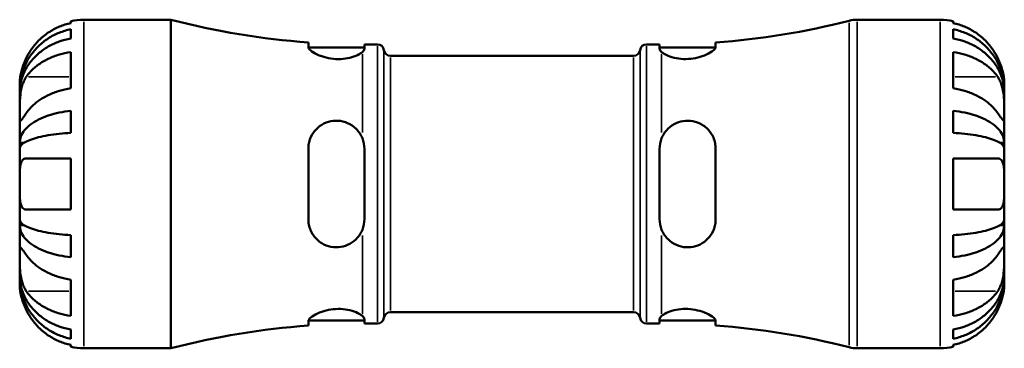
# Model space of a CAD drawing. Header units: millimetres. Extents: x 0 to 904, y 0 to 693.
# Tile 6 of 12: x 320 to 443, y 453 to 494. Entities that reach past the tile are written whole.
import ezdxf

# ---------------------------------------------------------------- set-up
doc = ezdxf.new("R2010")
doc.units = ezdxf.units.MM
doc.layers.add('Visible (ISO)', color=7, linetype='Continuous', lineweight=50)
doc.layers.add('Visible Narrow (ISO)', color=7, linetype='Continuous', lineweight=35)

msp = doc.modelspace()

# ---------------------------------------------------------------- linework, layer by layer
at = {"layer": 'Visible (ISO)'}
for p, q in [((326.6, 493.868), (326.6, 494.121)), ((328.2, 494.283), (339.1, 494.283)), ((339.1, 453.283), (339.1, 494.283)), ((424.821, 494.283), (435.2, 494.283)), ((436.8, 494.121), (436.8, 493.868)), ((326.6, 491.95), (326.6, 493.094)), ((436.8, 493.094), (436.8, 491.95)), ((356.26, 491.449), (356.26, 490.892)), ((356.274, 490.808), (363.26, 490.808)), ((363.26, 490.643), (363.26, 491.208)), ((363.26, 491.208), (364.89, 491.208)), ((398.51, 491.208), (400.14, 491.208)), ((400.14, 491.208), (400.14, 490.643)), ((400.14, 490.808), (407.126, 490.808)), ((407.14, 490.892), (407.14, 491.449)), ((326.6, 485.722), (326.6, 490.248)), ((366.517, 489.773), (396.882, 489.773)), ((436.8, 490.248), (436.8, 485.722)), ((320.2, 485.478), (320.2, 486.283)), ((443.2, 485.478), (443.2, 486.283)), ((320.2, 485.478), (320.207, 485.478)), ((320.2, 485.172), (320.2, 485.478)), ((320.2, 482.622), (320.2, 485.172)), ((443.2, 485.478), (443.192, 485.478)), ((443.2, 485.172), (443.2, 485.478)), ((443.2, 482.622), (443.2, 485.172)), ((320.2, 478.933), (320.2, 482.622)), ((326.6, 480.164), (326.6, 482.926)), ((436.8, 482.926), (436.8, 480.164)), ((443.2, 478.933), (443.2, 482.622)), ((320.2, 478.933), (320.759, 478.933)), ((320.2, 478.194), (320.2, 478.933)), ((443.2, 478.933), (442.641, 478.933)), ((443.2, 478.194), (443.2, 478.933)), ((320.2, 473.783), (320.2, 478.194)), ((356.26, 478.183), (356.26, 469.383)), ((363.26, 469.383), (363.26, 478.183)), ((400.14, 478.183), (400.14, 469.383)), ((407.14, 469.383), (407.14, 478.183)), ((443.2, 473.783), (443.2, 478.194)), ((326.6, 470.583), (326.6, 476.983)), ((436.8, 476.983), (436.8, 470.583)), ((320.2, 469.371), (320.2, 473.783)), ((443.2, 469.371), (443.2, 473.783)), ((320.2, 468.632), (320.2, 469.371)), ((443.2, 468.632), (443.2, 469.371)), ((320.2, 468.632), (320.759, 468.632)), ((320.2, 464.944), (320.2, 468.632)), ((443.2, 468.632), (442.641, 468.632)), ((443.2, 464.944), (443.2, 468.632)), ((326.6, 464.64), (326.6, 467.402)), ((436.8, 467.402), (436.8, 464.64)), ((320.2, 462.393), (320.2, 464.944)), ((443.2, 462.393), (443.2, 464.944)), ((320.2, 462.087), (320.2, 462.393)), ((320.2, 462.087), (320.207, 462.087)), ((320.2, 461.283), (320.2, 462.087)), ((326.6, 457.318), (326.6, 461.843)), ((436.8, 461.843), (436.8, 457.318)), ((443.2, 462.087), (443.192, 462.087)), ((443.2, 462.087), (443.2, 462.393)), ((443.2, 461.283), (443.2, 462.087)), ((366.517, 457.793), (396.882, 457.793)), ((356.26, 456.673), (356.26, 456.116)), ((356.274, 456.758), (363.26, 456.758)), ((363.26, 456.358), (363.26, 456.922)), ((363.26, 456.358), (364.89, 456.358)), ((398.51, 456.358), (400.14, 456.358)), ((400.14, 456.922), (400.14, 456.358)), ((400.14, 456.758), (407.126, 456.758)), ((407.14, 456.116), (407.14, 456.673)), ((326.6, 454.471), (326.6, 455.615)), ((436.8, 455.615), (436.8, 454.471)), ((326.6, 453.444), (326.6, 453.698)), ((328.2, 453.283), (339.1, 453.283)), ((424.821, 453.283), (435.2, 453.283)), ((436.8, 453.698), (436.8, 453.444))]:
    msp.add_line(p, q, dxfattribs=at)
for centre, radius, start, end in [((328.2, 486.283), 8, 90, 101.53696), ((363.01, 585.703), 94.495, 255.34315, 265.90374), ((400.39, 585.703), 94.495, 274.09626, 284.34723), ((424.821, 490.183), 4.1, 90, 104.34723), ((435.2, 486.283), 8, 78.46304, 90), ((364.89, 490.388), 0.82, 7.18076, 90), ((398.51, 490.388), 0.82, 90, 172.81924), ((366.517, 490.593), 0.82, 187.18076, 270), ((396.882, 490.593), 0.82, 270, 352.81924), ((366.517, 456.973), 0.82, 90, 172.81924), ((396.882, 456.973), 0.82, 7.18076, 90), ((364.89, 457.178), 0.82, 270, 352.81924), ((398.51, 457.178), 0.82, 187.18076, 270), ((363.01, 361.863), 94.495, 94.09626, 104.65685), ((400.39, 361.863), 94.495, 75.65277, 85.90374), ((328.2, 461.283), 8, 258.46304, 270), ((424.821, 457.383), 4.1, 255.65277, 270), ((435.2, 461.283), 8, 270, 281.53696)]:
    msp.add_arc(centre, radius, start, end, dxfattribs=at)
for points, knots in [([(326.6, 493.868), (326.092, 493.763), (325.596, 493.605), (324.7, 493.232), (324.221, 492.979), (323.328, 492.378), (322.913, 492.029), (322.213, 491.323), (321.864, 490.901), (321.357, 490.134), (321.173, 489.807), (321.017, 489.483)], [0.1517835, 0.1517835, 0.1517835, 0.1517835, 0.29453183, 0.29453183, 0.44272575, 0.44272575, 0.59091966, 0.59091966, 0.74090906, 0.74090906, 0.84386421, 0.84386421, 0.84386421, 0.84386421]), ([(442.382, 489.483), (442.226, 489.807), (442.042, 490.134), (441.535, 490.901), (441.186, 491.323), (440.486, 492.029), (440.071, 492.378), (439.178, 492.979), (438.699, 493.232), (437.804, 493.605), (437.308, 493.763), (436.8, 493.868)], [4.03217579, 4.03217579, 4.03217579, 4.03217579, 4.13513094, 4.13513094, 4.28512034, 4.28512034, 4.43331426, 4.43331426, 4.58150818, 4.58150818, 4.72425651, 4.72425651, 4.72425651, 4.72425651]), ([(320.2, 485.478), (320.2, 485.959), (320.248, 486.484), (320.459, 487.513), (320.621, 488.017), (321, 488.904), (321.251, 489.369), (321.85, 490.238), (322.197, 490.642), (322.896, 491.319), (323.311, 491.655), (324.206, 492.235), (324.685, 492.478), (325.585, 492.84), (326.086, 492.992), (326.6, 493.094)], [3.5727317, 3.5727317, 3.5727317, 3.5727317, 3.721745, 3.721745, 3.8707582, 3.8707582, 4.019183, 4.019183, 4.1676079, 4.1676079, 4.3157226, 4.3157226, 4.4638373, 4.4638373, 4.6079695, 4.6079695, 4.6079695, 4.6079695]), ([(436.8, 493.094), (437.313, 492.992), (437.814, 492.84), (438.714, 492.478), (439.193, 492.235), (440.088, 491.655), (440.504, 491.319), (441.202, 490.642), (441.549, 490.238), (442.148, 489.369), (442.399, 488.904), (442.778, 488.017), (442.94, 487.513), (443.151, 486.484), (443.2, 485.959), (443.2, 485.478)], [0.1517731, 0.1517731, 0.1517731, 0.1517731, 0.2959053, 0.2959053, 0.44402, 0.44402, 0.5921347, 0.5921347, 0.7405595, 0.7405595, 0.8889844, 0.8889844, 1.0379976, 1.0379976, 1.1870108, 1.1870108, 1.1870108, 1.1870108]), ([(326.6, 491.95), (326.086, 491.86), (325.585, 491.723), (324.685, 491.402), (324.206, 491.185), (323.311, 490.669), (322.896, 490.37), (322.197, 489.768), (321.85, 489.408), (321.251, 488.635), (321, 488.221), (320.621, 487.431), (320.459, 486.983), (320.248, 486.068), (320.2, 485.6), (320.2, 485.172)], [0.1517731, 0.1517731, 0.1517731, 0.1517731, 0.2959053, 0.2959053, 0.44402, 0.44402, 0.5921347, 0.5921347, 0.7405595, 0.7405595, 0.8889844, 0.8889844, 1.0379976, 1.0379976, 1.1870108, 1.1870108, 1.1870108, 1.1870108]), ([(363.01, 490.249), (362.865, 490.124), (362.66, 489.994), (362.133, 489.745), (361.805, 489.627), (361.082, 489.454), (360.7, 489.397), (359.891, 489.36), (359.48, 489.381), (358.667, 489.499), (358.279, 489.597), (357.514, 489.86), (357.158, 490.032), (356.608, 490.379), (356.416, 490.552), (356.281, 490.772), (356.26, 490.835), (356.26, 490.892)], [-1.0759469, -1.0759469, -1.0759469, -1.0759469, -0.9530232, -0.9530232, -0.8227386, -0.8227386, -0.7004373, -0.7004373, -0.5766462, -0.5766462, -0.4488551, -0.4488551, -0.2955312, -0.2955312, -0.1413466, -0.1413466, -0.0718968, -0.0718968, -0.0718968, -0.0718968]), ([(407.14, 490.892), (407.14, 490.849), (407.127, 490.802), (407.037, 490.617), (406.886, 490.462), (406.425, 490.135), (406.111, 489.964), (405.402, 489.683), (405.026, 489.569), (404.237, 489.416), (403.838, 489.375), (403.018, 489.369), (402.612, 489.408), (401.841, 489.555), (401.488, 489.664), (400.841, 489.931), (400.569, 490.094), (400.39, 490.249)], [-1.0043385, -1.0043385, -1.0043385, -1.0043385, -0.9516031, -0.9516031, -0.8094834, -0.8094834, -0.6608828, -0.6608828, -0.5308815, -0.5308815, -0.4096357, -0.4096357, -0.2838395, -0.2838395, -0.1527295, -0.1527295, -0.0000485, -0.0000485, -0.0000485, -0.0000485]), ([(443.2, 485.172), (443.2, 485.6), (443.151, 486.068), (442.94, 486.983), (442.778, 487.431), (442.399, 488.221), (442.148, 488.635), (441.549, 489.408), (441.202, 489.768), (440.504, 490.37), (440.088, 490.669), (439.193, 491.185), (438.714, 491.402), (437.814, 491.723), (437.313, 491.86), (436.8, 491.95)], [3.5727317, 3.5727317, 3.5727317, 3.5727317, 3.721745, 3.721745, 3.8707582, 3.8707582, 4.019183, 4.019183, 4.1676079, 4.1676079, 4.3157226, 4.3157226, 4.4638373, 4.4638373, 4.6079695, 4.6079695, 4.6079695, 4.6079695]), ([(321.017, 487.147), (321.173, 487.376), (321.357, 487.608), (321.864, 488.15), (322.213, 488.449), (322.913, 488.948), (323.328, 489.194), (324.221, 489.62), (324.7, 489.798), (325.596, 490.062), (326.092, 490.173), (326.6, 490.248)], [4.03217579, 4.03217579, 4.03217579, 4.03217579, 4.13513094, 4.13513094, 4.28512034, 4.28512034, 4.43331426, 4.43331426, 4.58150818, 4.58150818, 4.72425651, 4.72425651, 4.72425651, 4.72425651]), ([(436.8, 490.248), (437.308, 490.173), (437.804, 490.062), (438.699, 489.798), (439.178, 489.62), (440.071, 489.194), (440.486, 488.948), (441.186, 488.449), (441.535, 488.15), (442.042, 487.608), (442.226, 487.376), (442.382, 487.147)], [0.1517835, 0.1517835, 0.1517835, 0.1517835, 0.29453183, 0.29453183, 0.44272575, 0.44272575, 0.59091966, 0.59091966, 0.74090906, 0.74090906, 0.84386421, 0.84386421, 0.84386421, 0.84386421]), ([(321.017, 489.483), (320.952, 489.347), (320.889, 489.209), (320.743, 488.865), (320.664, 488.658), (320.527, 488.257), (320.469, 488.064), (320.355, 487.629), (320.308, 487.398), (320.23, 486.91), (320.213, 486.685), (320.198, 486.366), (320.2, 486.283), (320.2, 486.283)], [-0.5159245, -0.5159245, -0.5159245, -0.5159245, -0.47074715, -0.47074715, -0.40311077, -0.40311077, -0.33740557, -0.33740557, -0.24866964, -0.24866964, -0.12673966, -0.12673966, 0, 0, 0, 0]), ([(443.2, 486.283), (443.2, 486.283), (443.201, 486.359), (443.189, 486.635), (443.177, 486.813), (443.119, 487.245), (443.075, 487.489), (442.964, 487.946), (442.908, 488.142), (442.778, 488.541), (442.704, 488.741), (442.549, 489.123), (442.468, 489.304), (442.382, 489.483)], [-2.21111993, -2.21111993, -2.21111993, -2.21111993, -2.0898399, -2.0898399, -1.98614814, -1.98614814, -1.88775858, -1.88775858, -1.81973063, -1.81973063, -1.75376732, -1.75376732, -1.69399568, -1.69399568, -1.69399568, -1.69399568]), ([(320.2, 482.622), (320.2, 482.769), (320.199, 482.931), (320.2, 483.289), (320.202, 483.487), (320.213, 484.011), (320.226, 484.347), (320.288, 485.002), (320.333, 485.316), (320.446, 485.83), (320.502, 486.033), (320.633, 486.414), (320.706, 486.591), (320.859, 486.896), (320.936, 487.027), (321.017, 487.147)], [0, 0, 0, 0, 0.0626039, 0.0626039, 0.12946018, 0.12946018, 0.23227607, 0.23227607, 0.32766079, 0.32766079, 0.39439512, 0.39439512, 0.45981717, 0.45981717, 0.51643089, 0.51643089, 0.51643089, 0.51643089]), ([(442.382, 487.147), (442.45, 487.048), (442.514, 486.94), (442.661, 486.663), (442.738, 486.486), (442.873, 486.11), (442.931, 485.914), (443.045, 485.429), (443.092, 485.139), (443.169, 484.44), (443.186, 484.04), (443.201, 483.275), (443.2, 482.92), (443.2, 482.622)], [-0.51605321, -0.51605321, -0.51605321, -0.51605321, -0.46927389, -0.46927389, -0.40272959, -0.40272959, -0.33754407, -0.33754407, -0.24860938, -0.24860938, -0.12674173, -0.12674173, 0, 0, 0, 0]), ([(326.6, 485.722), (326.092, 485.648), (325.596, 485.537), (324.7, 485.273), (324.221, 485.094), (323.328, 484.669), (322.913, 484.422), (322.213, 483.923), (321.864, 483.624), (321.357, 483.082), (321.173, 482.851), (321.017, 482.622)], [0.1517835, 0.1517835, 0.1517835, 0.1517835, 0.29453183, 0.29453183, 0.44272575, 0.44272575, 0.59091966, 0.59091966, 0.74090906, 0.74090906, 0.84386421, 0.84386421, 0.84386421, 0.84386421]), ([(442.382, 482.622), (442.226, 482.851), (442.042, 483.082), (441.535, 483.624), (441.186, 483.923), (440.486, 484.422), (440.071, 484.669), (439.178, 485.094), (438.699, 485.273), (437.804, 485.537), (437.308, 485.648), (436.8, 485.722)], [4.03217579, 4.03217579, 4.03217579, 4.03217579, 4.13513094, 4.13513094, 4.28512034, 4.28512034, 4.43331426, 4.43331426, 4.58150818, 4.58150818, 4.72425651, 4.72425651, 4.72425651, 4.72425651]), ([(321.017, 482.622), (320.949, 482.522), (320.885, 482.428), (320.739, 482.216), (320.661, 482.106), (320.526, 481.921), (320.468, 481.847), (320.355, 481.718), (320.308, 481.681), (320.23, 481.69), (320.213, 481.771), (320.198, 482.086), (320.2, 482.323), (320.2, 482.622)], [-0.51605321, -0.51605321, -0.51605321, -0.51605321, -0.46927389, -0.46927389, -0.40272959, -0.40272959, -0.33754407, -0.33754407, -0.24860938, -0.24860938, -0.12674173, -0.12674173, 0, 0, 0, 0]), ([(320.2, 478.933), (320.2, 479.185), (320.248, 479.461), (320.459, 480), (320.621, 480.264), (321, 480.729), (321.251, 480.973), (321.85, 481.429), (322.197, 481.64), (322.896, 481.995), (323.311, 482.171), (324.206, 482.475), (324.685, 482.603), (325.585, 482.792), (326.086, 482.873), (326.6, 482.926)], [3.5727317, 3.5727317, 3.5727317, 3.5727317, 3.721745, 3.721745, 3.8707582, 3.8707582, 4.019183, 4.019183, 4.1676079, 4.1676079, 4.3157226, 4.3157226, 4.4638373, 4.4638373, 4.6079695, 4.6079695, 4.6079695, 4.6079695]), ([(436.8, 482.926), (437.313, 482.873), (437.814, 482.792), (438.714, 482.603), (439.193, 482.475), (440.088, 482.171), (440.504, 481.995), (441.202, 481.64), (441.549, 481.429), (442.148, 480.973), (442.399, 480.729), (442.778, 480.264), (442.94, 480), (443.151, 479.461), (443.2, 479.185), (443.2, 478.933)], [0.1517731, 0.1517731, 0.1517731, 0.1517731, 0.2959053, 0.2959053, 0.44402, 0.44402, 0.5921347, 0.5921347, 0.7405595, 0.7405595, 0.8889844, 0.8889844, 1.0379976, 1.0379976, 1.1870108, 1.1870108, 1.1870108, 1.1870108]), ([(443.2, 482.622), (443.2, 482.474), (443.2, 482.341), (443.199, 482.101), (443.197, 481.997), (443.187, 481.787), (443.173, 481.711), (443.111, 481.671), (443.066, 481.698), (442.953, 481.819), (442.897, 481.89), (442.767, 482.066), (442.693, 482.17), (442.54, 482.39), (442.464, 482.502), (442.382, 482.622)], [0, 0, 0, 0, 0.0626039, 0.0626039, 0.12946018, 0.12946018, 0.23227607, 0.23227607, 0.32766079, 0.32766079, 0.39439512, 0.39439512, 0.45981717, 0.45981717, 0.51643089, 0.51643089, 0.51643089, 0.51643089]), ([(356.26, 478.183), (356.26, 478.348), (356.271, 478.512), (356.359, 479.129), (356.511, 479.562), (356.975, 480.354), (357.29, 480.707), (357.998, 481.235), (358.375, 481.425), (359.164, 481.654), (359.564, 481.7), (360.384, 481.652), (360.79, 481.553), (361.56, 481.215), (361.913, 480.973), (362.559, 480.34), (362.83, 479.931), (363.01, 479.482)], [-1.0043373, -1.0043373, -1.0043373, -1.0043373, -0.953009, -0.953009, -0.8093359, -0.8093359, -0.6606769, -0.6606769, -0.5306534, -0.5306534, -0.4094018, -0.4094018, -0.2835892, -0.2835892, -0.1525391, -0.1525391, -0.0000482, -0.0000482, -0.0000482, -0.0000482]), ([(400.39, 479.482), (400.533, 479.84), (400.734, 480.172), (401.252, 480.775), (401.574, 481.039), (402.287, 481.435), (402.669, 481.57), (403.476, 481.703), (403.887, 481.698), (404.701, 481.544), (405.089, 481.394), (405.859, 480.933), (406.218, 480.598), (406.776, 479.809), (406.974, 479.356), (407.116, 478.646), (407.14, 478.415), (407.14, 478.183)], [-1.0736421, -1.0736421, -1.0736421, -1.0736421, -0.9521319, -0.9521319, -0.8236951, -0.8236951, -0.7012686, -0.7012686, -0.5775674, -0.5775674, -0.4501499, -0.4501499, -0.2967529, -0.2967529, -0.141994, -0.141994, -0.069566, -0.069566, -0.069566, -0.069566]), ([(326.6, 480.164), (326.086, 480.138), (325.585, 480.098), (324.685, 480.005), (324.206, 479.942), (323.311, 479.792), (322.896, 479.705), (322.197, 479.53), (321.85, 479.425), (321.251, 479.2), (321, 479.08), (320.621, 478.851), (320.459, 478.721), (320.248, 478.454), (320.2, 478.319), (320.2, 478.194)], [0.1517731, 0.1517731, 0.1517731, 0.1517731, 0.2959053, 0.2959053, 0.44402, 0.44402, 0.5921347, 0.5921347, 0.7405595, 0.7405595, 0.8889844, 0.8889844, 1.0379976, 1.0379976, 1.1870108, 1.1870108, 1.1870108, 1.1870108]), ([(443.2, 478.194), (443.2, 478.319), (443.151, 478.454), (442.94, 478.721), (442.778, 478.851), (442.399, 479.08), (442.148, 479.2), (441.549, 479.425), (441.202, 479.53), (440.504, 479.705), (440.088, 479.792), (439.193, 479.942), (438.714, 480.005), (437.814, 480.098), (437.313, 480.138), (436.8, 480.164)], [3.5727317, 3.5727317, 3.5727317, 3.5727317, 3.721745, 3.721745, 3.8707582, 3.8707582, 4.019183, 4.019183, 4.1676079, 4.1676079, 4.3157226, 4.3157226, 4.4638373, 4.4638373, 4.6079695, 4.6079695, 4.6079695, 4.6079695]), ([(320.2, 473.783), (320.2, 474.187), (320.198, 474.587), (320.21, 475.283), (320.222, 475.581), (320.28, 476.093), (320.324, 476.307), (320.436, 476.598), (320.491, 476.697), (320.622, 476.848), (320.695, 476.902), (320.851, 476.968), (320.931, 476.983), (321.017, 476.983)], [-2.21111993, -2.21111993, -2.21111993, -2.21111993, -2.0898399, -2.0898399, -1.98614814, -1.98614814, -1.88775858, -1.88775858, -1.81973063, -1.81973063, -1.75376732, -1.75376732, -1.69399568, -1.69399568, -1.69399568, -1.69399568]), ([(321.017, 476.983), (321.173, 476.983), (321.357, 476.983), (321.864, 476.983), (322.213, 476.983), (322.913, 476.983), (323.328, 476.983), (324.221, 476.983), (324.7, 476.983), (325.596, 476.983), (326.092, 476.983), (326.6, 476.983)], [4.03217579, 4.03217579, 4.03217579, 4.03217579, 4.13513094, 4.13513094, 4.28512034, 4.28512034, 4.43331426, 4.43331426, 4.58150818, 4.58150818, 4.72425651, 4.72425651, 4.72425651, 4.72425651]), ([(436.8, 476.983), (437.308, 476.983), (437.804, 476.983), (438.699, 476.983), (439.178, 476.983), (440.071, 476.983), (440.486, 476.983), (441.186, 476.983), (441.535, 476.983), (442.042, 476.983), (442.226, 476.983), (442.382, 476.983)], [0.1517835, 0.1517835, 0.1517835, 0.1517835, 0.29453183, 0.29453183, 0.44272575, 0.44272575, 0.59091966, 0.59091966, 0.74090906, 0.74090906, 0.84386421, 0.84386421, 0.84386421, 0.84386421]), ([(442.382, 476.983), (442.448, 476.983), (442.51, 476.974), (442.656, 476.929), (442.735, 476.882), (442.873, 476.746), (442.931, 476.659), (443.045, 476.407), (443.092, 476.228), (443.169, 475.728), (443.186, 475.387), (443.201, 474.623), (443.2, 474.205), (443.2, 473.783)], [-0.5159245, -0.5159245, -0.5159245, -0.5159245, -0.47074715, -0.47074715, -0.40311077, -0.40311077, -0.33740557, -0.33740557, -0.24866964, -0.24866964, -0.12673966, -0.12673966, 0, 0, 0, 0]), ([(321.017, 470.583), (320.952, 470.583), (320.889, 470.591), (320.743, 470.636), (320.664, 470.683), (320.527, 470.82), (320.469, 470.907), (320.355, 471.159), (320.308, 471.338), (320.23, 471.837), (320.213, 472.178), (320.198, 472.942), (320.2, 473.36), (320.2, 473.783)], [-0.5159245, -0.5159245, -0.5159245, -0.5159245, -0.47074715, -0.47074715, -0.40311077, -0.40311077, -0.33740557, -0.33740557, -0.24866964, -0.24866964, -0.12673966, -0.12673966, 0, 0, 0, 0]), ([(443.2, 473.783), (443.2, 473.378), (443.201, 472.978), (443.189, 472.282), (443.177, 471.985), (443.119, 471.472), (443.075, 471.259), (442.964, 470.967), (442.908, 470.869), (442.778, 470.717), (442.704, 470.663), (442.549, 470.598), (442.468, 470.583), (442.382, 470.583)], [-2.21111993, -2.21111993, -2.21111993, -2.21111993, -2.0898399, -2.0898399, -1.98614814, -1.98614814, -1.88775858, -1.88775858, -1.81973063, -1.81973063, -1.75376732, -1.75376732, -1.69399568, -1.69399568, -1.69399568, -1.69399568]), ([(326.6, 470.583), (326.092, 470.583), (325.596, 470.583), (324.7, 470.583), (324.221, 470.583), (323.328, 470.583), (322.913, 470.583), (322.213, 470.583), (321.864, 470.583), (321.357, 470.583), (321.173, 470.583), (321.017, 470.583)], [0.1517835, 0.1517835, 0.1517835, 0.1517835, 0.29453183, 0.29453183, 0.44272575, 0.44272575, 0.59091966, 0.59091966, 0.74090906, 0.74090906, 0.84386421, 0.84386421, 0.84386421, 0.84386421]), ([(442.382, 470.583), (442.226, 470.583), (442.042, 470.583), (441.535, 470.583), (441.186, 470.583), (440.486, 470.583), (440.071, 470.583), (439.178, 470.583), (438.699, 470.583), (437.804, 470.583), (437.308, 470.583), (436.8, 470.583)], [4.03217579, 4.03217579, 4.03217579, 4.03217579, 4.13513094, 4.13513094, 4.28512034, 4.28512034, 4.43331426, 4.43331426, 4.58150818, 4.58150818, 4.72425651, 4.72425651, 4.72425651, 4.72425651]), ([(320.2, 469.371), (320.2, 469.247), (320.248, 469.111), (320.459, 468.845), (320.621, 468.715), (321, 468.485), (321.251, 468.365), (321.85, 468.14), (322.197, 468.036), (322.896, 467.861), (323.311, 467.774), (324.206, 467.624), (324.685, 467.561), (325.585, 467.467), (326.086, 467.428), (326.6, 467.402)], [3.5727317, 3.5727317, 3.5727317, 3.5727317, 3.721745, 3.721745, 3.8707582, 3.8707582, 4.019183, 4.019183, 4.1676079, 4.1676079, 4.3157226, 4.3157226, 4.4638373, 4.4638373, 4.6079695, 4.6079695, 4.6079695, 4.6079695]), ([(363.01, 468.084), (362.865, 467.722), (362.66, 467.386), (362.133, 466.777), (361.805, 466.511), (361.082, 466.118), (360.7, 465.987), (359.891, 465.861), (359.48, 465.87), (358.667, 466.031), (358.279, 466.185), (357.514, 466.654), (357.158, 466.992), (356.608, 467.785), (356.416, 468.238), (356.281, 468.938), (356.26, 469.16), (356.26, 469.383)], [-1.0759469, -1.0759469, -1.0759469, -1.0759469, -0.9530232, -0.9530232, -0.8227386, -0.8227386, -0.7004373, -0.7004373, -0.5766462, -0.5766462, -0.4488551, -0.4488551, -0.2955312, -0.2955312, -0.1413466, -0.1413466, -0.0718968, -0.0718968, -0.0718968, -0.0718968]), ([(407.14, 469.383), (407.14, 469.213), (407.127, 469.044), (407.037, 468.428), (406.886, 468), (406.425, 467.213), (406.111, 466.86), (405.402, 466.331), (405.026, 466.141), (404.237, 465.911), (403.838, 465.865), (403.018, 465.913), (402.612, 466.012), (401.841, 466.35), (401.488, 466.591), (400.841, 467.225), (400.569, 467.634), (400.39, 468.084)], [-1.0043385, -1.0043385, -1.0043385, -1.0043385, -0.9516031, -0.9516031, -0.8094834, -0.8094834, -0.6608828, -0.6608828, -0.5308815, -0.5308815, -0.4096357, -0.4096357, -0.2838395, -0.2838395, -0.1527295, -0.1527295, -0.0000485, -0.0000485, -0.0000485, -0.0000485]), ([(436.8, 467.402), (437.313, 467.428), (437.814, 467.467), (438.714, 467.561), (439.193, 467.624), (440.088, 467.774), (440.504, 467.861), (441.202, 468.036), (441.549, 468.14), (442.148, 468.365), (442.399, 468.485), (442.778, 468.715), (442.94, 468.845), (443.151, 469.111), (443.2, 469.247), (443.2, 469.371)], [0.1517731, 0.1517731, 0.1517731, 0.1517731, 0.2959053, 0.2959053, 0.44402, 0.44402, 0.5921347, 0.5921347, 0.7405595, 0.7405595, 0.8889844, 0.8889844, 1.0379976, 1.0379976, 1.1870108, 1.1870108, 1.1870108, 1.1870108]), ([(326.6, 464.64), (326.086, 464.693), (325.585, 464.773), (324.685, 464.962), (324.206, 465.09), (323.311, 465.394), (322.896, 465.57), (322.197, 465.925), (321.85, 466.137), (321.251, 466.592), (321, 466.836), (320.621, 467.301), (320.459, 467.565), (320.248, 468.105), (320.2, 468.38), (320.2, 468.632)], [0.1517731, 0.1517731, 0.1517731, 0.1517731, 0.2959053, 0.2959053, 0.44402, 0.44402, 0.5921347, 0.5921347, 0.7405595, 0.7405595, 0.8889844, 0.8889844, 1.0379976, 1.0379976, 1.1870108, 1.1870108, 1.1870108, 1.1870108]), ([(443.2, 468.632), (443.2, 468.38), (443.151, 468.105), (442.94, 467.565), (442.778, 467.301), (442.399, 466.836), (442.148, 466.592), (441.549, 466.137), (441.202, 465.925), (440.504, 465.57), (440.088, 465.394), (439.193, 465.09), (438.714, 464.962), (437.814, 464.773), (437.313, 464.693), (436.8, 464.64)], [3.5727317, 3.5727317, 3.5727317, 3.5727317, 3.721745, 3.721745, 3.8707582, 3.8707582, 4.019183, 4.019183, 4.1676079, 4.1676079, 4.3157226, 4.3157226, 4.4638373, 4.4638373, 4.6079695, 4.6079695, 4.6079695, 4.6079695]), ([(320.2, 464.944), (320.2, 465.091), (320.199, 465.224), (320.2, 465.464), (320.202, 465.568), (320.213, 465.779), (320.226, 465.854), (320.288, 465.895), (320.333, 465.867), (320.446, 465.746), (320.502, 465.675), (320.633, 465.499), (320.706, 465.396), (320.859, 465.176), (320.936, 465.064), (321.017, 464.944)], [0, 0, 0, 0, 0.0626039, 0.0626039, 0.12946018, 0.12946018, 0.23227607, 0.23227607, 0.32766079, 0.32766079, 0.39439512, 0.39439512, 0.45981717, 0.45981717, 0.51643089, 0.51643089, 0.51643089, 0.51643089]), ([(442.382, 464.944), (442.45, 465.043), (442.514, 465.137), (442.661, 465.349), (442.738, 465.46), (442.873, 465.644), (442.931, 465.718), (443.045, 465.848), (443.092, 465.885), (443.169, 465.876), (443.186, 465.794), (443.201, 465.479), (443.2, 465.243), (443.2, 464.944)], [-0.51605321, -0.51605321, -0.51605321, -0.51605321, -0.46927389, -0.46927389, -0.40272959, -0.40272959, -0.33754407, -0.33754407, -0.24860938, -0.24860938, -0.12674173, -0.12674173, 0, 0, 0, 0]), ([(321.017, 460.418), (320.949, 460.518), (320.885, 460.625), (320.739, 460.903), (320.661, 461.08), (320.526, 461.455), (320.468, 461.652), (320.355, 462.136), (320.308, 462.427), (320.23, 463.125), (320.213, 463.525), (320.198, 464.29), (320.2, 464.645), (320.2, 464.944)], [-0.51605321, -0.51605321, -0.51605321, -0.51605321, -0.46927389, -0.46927389, -0.40272959, -0.40272959, -0.33754407, -0.33754407, -0.24860938, -0.24860938, -0.12674173, -0.12674173, 0, 0, 0, 0]), ([(321.017, 464.944), (321.173, 464.715), (321.357, 464.483), (321.864, 463.941), (322.213, 463.642), (322.913, 463.143), (323.328, 462.897), (324.221, 462.471), (324.7, 462.293), (325.596, 462.029), (326.092, 461.917), (326.6, 461.843)], [4.03217579, 4.03217579, 4.03217579, 4.03217579, 4.13513094, 4.13513094, 4.28512034, 4.28512034, 4.43331426, 4.43331426, 4.58150818, 4.58150818, 4.72425651, 4.72425651, 4.72425651, 4.72425651]), ([(436.8, 461.843), (437.308, 461.917), (437.804, 462.029), (438.699, 462.293), (439.178, 462.471), (440.071, 462.897), (440.486, 463.143), (441.186, 463.642), (441.535, 463.941), (442.042, 464.483), (442.226, 464.715), (442.382, 464.944)], [0.1517835, 0.1517835, 0.1517835, 0.1517835, 0.29453183, 0.29453183, 0.44272575, 0.44272575, 0.59091966, 0.59091966, 0.74090906, 0.74090906, 0.84386421, 0.84386421, 0.84386421, 0.84386421]), ([(443.2, 464.944), (443.2, 464.796), (443.2, 464.635), (443.199, 464.276), (443.197, 464.079), (443.187, 463.554), (443.173, 463.219), (443.111, 462.563), (443.066, 462.25), (442.953, 461.736), (442.897, 461.533), (442.767, 461.151), (442.693, 460.974), (442.54, 460.669), (442.464, 460.538), (442.382, 460.418)], [0, 0, 0, 0, 0.0626039, 0.0626039, 0.12946018, 0.12946018, 0.23227607, 0.23227607, 0.32766079, 0.32766079, 0.39439512, 0.39439512, 0.45981717, 0.45981717, 0.51643089, 0.51643089, 0.51643089, 0.51643089]), ([(320.2, 461.283), (320.2, 461.283), (320.198, 461.206), (320.21, 460.93), (320.222, 460.752), (320.28, 460.321), (320.324, 460.076), (320.436, 459.619), (320.491, 459.423), (320.622, 459.025), (320.695, 458.825), (320.851, 458.443), (320.931, 458.261), (321.017, 458.083)], [-2.21111993, -2.21111993, -2.21111993, -2.21111993, -2.0898399, -2.0898399, -1.98614814, -1.98614814, -1.88775858, -1.88775858, -1.81973063, -1.81973063, -1.75376732, -1.75376732, -1.69399568, -1.69399568, -1.69399568, -1.69399568]), ([(320.2, 462.393), (320.2, 461.965), (320.248, 461.498), (320.459, 460.582), (320.621, 460.134), (321, 459.345), (321.251, 458.93), (321.85, 458.157), (322.197, 457.798), (322.896, 457.195), (323.311, 456.896), (324.206, 456.38), (324.685, 456.163), (325.585, 455.842), (326.086, 455.706), (326.6, 455.615)], [3.5727317, 3.5727317, 3.5727317, 3.5727317, 3.721745, 3.721745, 3.8707582, 3.8707582, 4.019183, 4.019183, 4.1676079, 4.1676079, 4.3157226, 4.3157226, 4.4638373, 4.4638373, 4.6079695, 4.6079695, 4.6079695, 4.6079695]), ([(326.6, 454.471), (326.086, 454.573), (325.585, 454.726), (324.685, 455.087), (324.206, 455.331), (323.311, 455.91), (322.896, 456.246), (322.197, 456.924), (321.85, 457.327), (321.251, 458.196), (321, 458.662), (320.621, 459.549), (320.459, 460.052), (320.248, 461.081), (320.2, 461.606), (320.2, 462.087)], [0.1517731, 0.1517731, 0.1517731, 0.1517731, 0.2959053, 0.2959053, 0.44402, 0.44402, 0.5921347, 0.5921347, 0.7405595, 0.7405595, 0.8889844, 0.8889844, 1.0379976, 1.0379976, 1.1870108, 1.1870108, 1.1870108, 1.1870108]), ([(436.8, 455.615), (437.313, 455.706), (437.814, 455.842), (438.714, 456.163), (439.193, 456.38), (440.088, 456.896), (440.504, 457.195), (441.202, 457.798), (441.549, 458.157), (442.148, 458.93), (442.399, 459.345), (442.778, 460.134), (442.94, 460.582), (443.151, 461.498), (443.2, 461.965), (443.2, 462.393)], [0.1517731, 0.1517731, 0.1517731, 0.1517731, 0.2959053, 0.2959053, 0.44402, 0.44402, 0.5921347, 0.5921347, 0.7405595, 0.7405595, 0.8889844, 0.8889844, 1.0379976, 1.0379976, 1.1870108, 1.1870108, 1.1870108, 1.1870108]), ([(443.2, 462.087), (443.2, 461.606), (443.151, 461.081), (442.94, 460.052), (442.778, 459.549), (442.399, 458.662), (442.148, 458.196), (441.549, 457.327), (441.202, 456.924), (440.504, 456.246), (440.088, 455.91), (439.193, 455.331), (438.714, 455.087), (437.814, 454.726), (437.313, 454.573), (436.8, 454.471)], [3.5727317, 3.5727317, 3.5727317, 3.5727317, 3.721745, 3.721745, 3.8707582, 3.8707582, 4.019183, 4.019183, 4.1676079, 4.1676079, 4.3157226, 4.3157226, 4.4638373, 4.4638373, 4.6079695, 4.6079695, 4.6079695, 4.6079695]), ([(442.382, 458.083), (442.448, 458.219), (442.51, 458.356), (442.656, 458.701), (442.735, 458.908), (442.873, 459.309), (442.931, 459.502), (443.045, 459.937), (443.092, 460.168), (443.169, 460.655), (443.186, 460.881), (443.201, 461.199), (443.2, 461.283), (443.2, 461.283)], [-0.5159245, -0.5159245, -0.5159245, -0.5159245, -0.47074715, -0.47074715, -0.40311077, -0.40311077, -0.33740557, -0.33740557, -0.24866964, -0.24866964, -0.12673966, -0.12673966, 0, 0, 0, 0]), ([(326.6, 457.318), (326.092, 457.392), (325.596, 457.503), (324.7, 457.767), (324.221, 457.946), (323.328, 458.371), (322.913, 458.618), (322.213, 459.117), (321.864, 459.416), (321.357, 459.958), (321.173, 460.189), (321.017, 460.418)], [0.1517835, 0.1517835, 0.1517835, 0.1517835, 0.29453183, 0.29453183, 0.44272575, 0.44272575, 0.59091966, 0.59091966, 0.74090906, 0.74090906, 0.84386421, 0.84386421, 0.84386421, 0.84386421]), ([(442.382, 460.418), (442.226, 460.189), (442.042, 459.958), (441.535, 459.416), (441.186, 459.117), (440.486, 458.618), (440.071, 458.371), (439.178, 457.946), (438.699, 457.767), (437.804, 457.503), (437.308, 457.392), (436.8, 457.318)], [4.03217579, 4.03217579, 4.03217579, 4.03217579, 4.13513094, 4.13513094, 4.28512034, 4.28512034, 4.43331426, 4.43331426, 4.58150818, 4.58150818, 4.72425651, 4.72425651, 4.72425651, 4.72425651]), ([(321.017, 458.083), (321.173, 457.758), (321.357, 457.431), (321.864, 456.665), (322.213, 456.242), (322.913, 455.536), (323.328, 455.188), (324.221, 454.586), (324.7, 454.333), (325.596, 453.96), (326.092, 453.803), (326.6, 453.698)], [4.03217579, 4.03217579, 4.03217579, 4.03217579, 4.13513094, 4.13513094, 4.28512034, 4.28512034, 4.43331426, 4.43331426, 4.58150818, 4.58150818, 4.72425651, 4.72425651, 4.72425651, 4.72425651]), ([(356.26, 456.673), (356.26, 456.715), (356.271, 456.761), (356.359, 456.945), (356.511, 457.102), (356.975, 457.431), (357.29, 457.602), (357.998, 457.883), (358.375, 457.997), (359.164, 458.15), (359.564, 458.191), (360.384, 458.196), (360.79, 458.157), (361.56, 458.01), (361.913, 457.901), (362.559, 457.634), (362.83, 457.472), (363.01, 457.316)], [-1.0043373, -1.0043373, -1.0043373, -1.0043373, -0.953009, -0.953009, -0.8093359, -0.8093359, -0.6606769, -0.6606769, -0.5306534, -0.5306534, -0.4094018, -0.4094018, -0.2835892, -0.2835892, -0.1525391, -0.1525391, -0.0000482, -0.0000482, -0.0000482, -0.0000482]), ([(400.39, 457.316), (400.533, 457.44), (400.734, 457.568), (401.252, 457.815), (401.574, 457.931), (402.287, 458.106), (402.669, 458.165), (403.476, 458.206), (403.887, 458.187), (404.701, 458.073), (405.089, 457.977), (405.859, 457.717), (406.218, 457.545), (406.776, 457.198), (406.974, 457.023), (407.116, 456.799), (407.14, 456.733), (407.14, 456.673)], [-1.0736421, -1.0736421, -1.0736421, -1.0736421, -0.9521319, -0.9521319, -0.8236951, -0.8236951, -0.7012686, -0.7012686, -0.5775674, -0.5775674, -0.4501499, -0.4501499, -0.2967529, -0.2967529, -0.141994, -0.141994, -0.069566, -0.069566, -0.069566, -0.069566]), ([(436.8, 453.698), (437.308, 453.803), (437.804, 453.96), (438.699, 454.333), (439.178, 454.586), (440.071, 455.188), (440.486, 455.536), (441.186, 456.242), (441.535, 456.665), (442.042, 457.431), (442.226, 457.758), (442.382, 458.083)], [0.1517835, 0.1517835, 0.1517835, 0.1517835, 0.29453183, 0.29453183, 0.44272575, 0.44272575, 0.59091966, 0.59091966, 0.74090906, 0.74090906, 0.84386421, 0.84386421, 0.84386421, 0.84386421])]:
    msp.add_open_spline(points, degree=3, knots=knots, dxfattribs=at)
for points in [[(363.26, 490.643), (363.26, 490.531), (363.176, 490.394), (363.01, 490.249)], [(400.39, 490.249), (400.223, 490.394), (400.14, 490.531), (400.14, 490.643)], [(363.01, 479.482), (363.176, 479.064), (363.26, 478.612), (363.26, 478.183)], [(400.14, 478.183), (400.14, 478.612), (400.223, 479.064), (400.39, 479.482)], [(363.26, 469.383), (363.26, 468.953), (363.176, 468.501), (363.01, 468.084)], [(400.39, 468.084), (400.223, 468.501), (400.14, 468.953), (400.14, 469.383)], [(363.01, 457.316), (363.176, 457.172), (363.26, 457.034), (363.26, 456.922)], [(400.14, 456.922), (400.14, 457.035), (400.223, 457.172), (400.39, 457.316)]]:
    msp.add_open_spline(points, degree=3, dxfattribs=at)
at = {"layer": 'Visible Narrow (ISO)'}
for p, q in [((328.2, 453.535), (328.2, 494.03)), ((423.805, 453.661), (423.805, 493.904)), ((424.821, 494.03), (424.821, 453.535)), ((435.2, 453.535), (435.2, 494.03)), ((364.89, 456.572), (364.89, 490.993)), ((398.51, 490.993), (398.51, 456.572)), ((363.01, 480.22), (363.01, 489.975)), ((365.703, 457.281), (365.703, 490.285)), ((366.517, 489.576), (366.517, 457.99)), ((396.882, 457.99), (396.882, 489.576)), ((397.696, 490.285), (397.696, 457.281)), ((400.39, 480.22), (400.39, 489.975)), ((321.296, 487.147), (326.32, 487.147)), ((442.103, 487.147), (437.079, 487.147)), ((363.01, 457.59), (363.01, 467.345)), ((400.39, 457.59), (400.39, 467.345)), ((321.296, 460.418), (326.32, 460.418)), ((442.103, 460.418), (437.079, 460.418))]:
    msp.add_line(p, q, dxfattribs=at)

doc.saveas('drawing.dxf')
